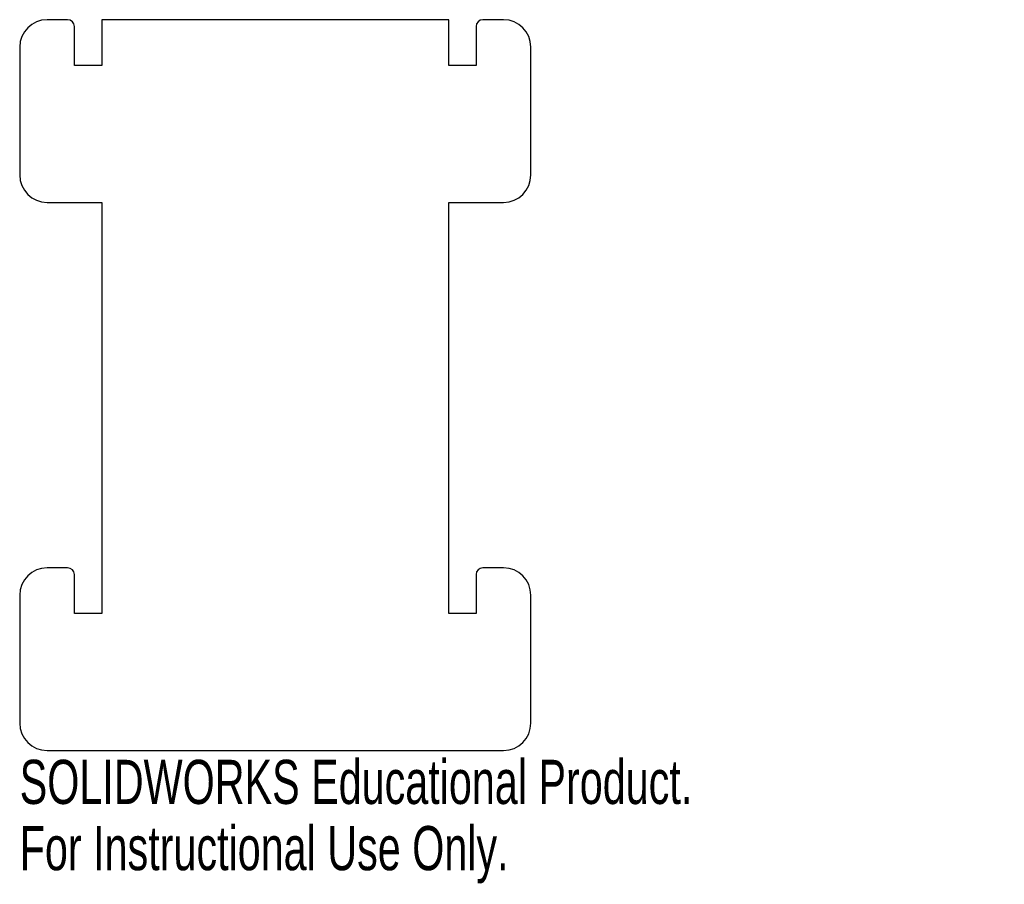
# Model space of a CAD drawing. Header units: millimetres. Extents: x -9 to 99, y -15 to 80.
import ezdxf

# ---------------------------------------------------------------- set-up
doc = ezdxf.new("R2010")
doc.units = ezdxf.units.MM
doc.styles.add('SLDTEXTSTYLE0', font='TXT', dxfattribs={"width": 0.7})

msp = doc.modelspace()

# ---------------------------------------------------------------- linework, layer by layer
at = {"color": 7, "linetype": 'Continuous', "lineweight": 25}
for p, q in [((-3.75, 80), (-6, 80)), ((0, 80), (0, 75)), ((38, 80), (0, 80)), ((38, 75), (38, 80)), ((44, 80), (41.75, 80)), ((-3, 75), (-3, 79.25)), ((41, 79.25), (41, 75)), ((-9, 77), (-9, 63)), ((47, 63), (47, 77)), ((0, 75), (-3, 75)), ((41, 75), (38, 75)), ((-6, 60), (0, 60)), ((0, 60), (0, 15)), ((38, 60), (44, 60)), ((38, 15), (38, 60)), ((-3.75, 20), (-6, 20)), ((44, 20), (41.75, 20)), ((-3, 15), (-3, 19.25)), ((41, 19.25), (41, 15)), ((-9, 17), (-9, 3)), ((47, 3), (47, 17)), ((0, 15), (-3, 15)), ((41, 15), (38, 15)), ((-6, 0), (44, 0))]:
    msp.add_line(p, q, dxfattribs=at)
for centre, radius, start, end in [((-6, 77), 3, 90, 180), ((-3.75, 79.25), 0.75, 0, 90), ((41.75, 79.25), 0.75, 90, 180), ((44, 77), 3, 0, 90), ((-6, 63), 3, 180, 270), ((44, 63), 3, 270, 0), ((-6, 17), 3, 90, 180), ((-3.75, 19.25), 0.75, 0, 90), ((41.75, 19.25), 0.75, 90, 180), ((44, 17), 3, 0, 90), ((-6, 3), 3, 180, 270), ((44, 3), 3, 270, 0)]:
    msp.add_arc(centre, radius, start, end, dxfattribs=at)

# ---------------------------------------------------------------- texts
at = {"color": 7, "linetype": 'Continuous', "char_height": 4.8336, "attachment_point": 1, "style": 'SLDTEXTSTYLE0'}
for s, insert in [('SOLIDWORKS Educational Product.', (-9, -1.02)), ('For Instructional Use Only.', (-9, -8.27))]:
    msp.add_mtext(s, dxfattribs=dict(at, insert=insert))

doc.saveas('drawing.dxf')
